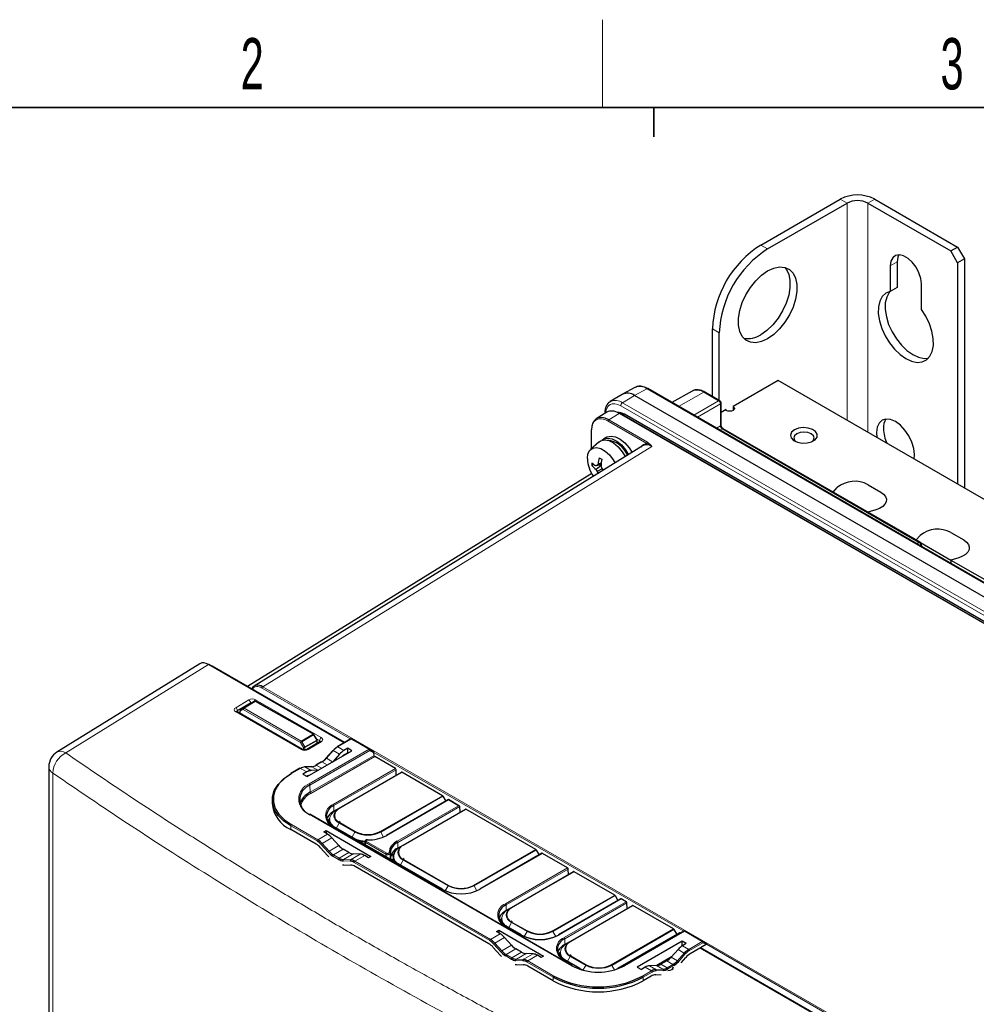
# Paper-space layout 'Blatt2' of a CAD drawing. Header units: millimetres. Extents: x 5 to 418, y 2 to 292.
# Tile 45 of 53: x 82 to 147, y 221 to 288. Entities that reach past the tile are written whole.
import ezdxf

# ---------------------------------------------------------------- set-up
doc = ezdxf.new("R2010")
doc.units = ezdxf.units.MM
doc.layers.add('SLD-0', color=7, linetype='Continuous')
doc.styles.add('SLDTEXTSTYLE0', font='TXT', dxfattribs={"width": 0.605})

psp = doc.layouts.new('Blatt2')

# ---------------------------------------------------------------- linework, layer by layer
at = {"color": 7, "linetype": 'Continuous', "lineweight": 25}
for p, q in [((132.299, 273.119), (137.72, 276.249)), ((140.077, 276.249), (145.734, 272.983)), ((132.771, 272.847), (138.192, 275.976)), ((139.606, 275.976), (145.263, 272.711)), ((145.263, 272.711), (145.734, 272.983)), ((145.734, 272.983), (146.206, 272.166)), ((145.734, 271.894), (145.263, 272.711)), ((141.138, 271.69), (141.138, 269.952)), ((141.609, 271.962), (141.609, 270.224)), ((146.206, 272.166), (145.734, 271.894)), ((145.734, 271.894), (145.734, 256.789)), ((146.206, 272.166), (146.206, 256.517)), ((141.609, 270.224), (141.138, 269.952)), ((143.259, 268.727), (143.259, 270.465)), ((128.999, 262.778), (128.999, 267.403)), ((129.471, 262.506), (129.471, 267.131)), ((133.478, 263.865), (130.414, 262.096)), ((170.719, 242.366), (133.478, 263.865)), ((122.853, 262.921), (122.036, 262.426)), ((123.71, 263.393), (122.873, 262.933)), ((180.029, 230.325), (123.696, 262.845)), ((180.937, 230.792), (124.604, 263.313)), ((127.622, 263.148), (126.222, 262.379)), ((129.507, 262.485), (128.493, 263.07)), ((129.59, 260.844), (129.59, 262.341)), ((121.794, 261.702), (121.076, 261.258)), ((178.429, 229.446), (122.676, 261.632)), ((152.536, 244.531), (123.022, 261.569)), ((129.942, 261.892), (129.59, 261.689)), ((129.942, 261.824), (129.883, 261.858)), ((129.942, 261.824), (129.942, 261.892)), ((130.414, 262.096), (130.414, 261.824)), ((120.727, 260.477), (120.727, 259.194)), ((143.178, 252.824), (129.742, 260.58)), ((140.195, 260.312), (140.226, 259.969)), ((121.245, 259.665), (120.693, 259.163)), ((121.802, 260.002), (121.566, 259.866)), ((124.283, 259.423), (97.741, 243.012)), ((120.91, 258.144), (120.767, 258.062)), ((121.404, 258.104), (121.059, 258.038)), ((121.406, 258.13), (121.139, 258.073)), ((121.414, 258.221), (121.197, 258.161)), ((120.766, 257.515), (97.286, 242.984)), ((120.727, 257.587), (120.727, 257.541)), ((121.401, 258.059), (121.059, 257.802)), ((121.476, 257.847), (121.139, 257.668)), ((121.258, 257.552), (121.197, 257.529)), ((139.618, 256.755), (140.49, 256.252)), ((137.242, 256.251), (137.51, 256.559)), ((140.149, 255.035), (139.616, 254.88)), ((145.275, 253.49), (146.147, 252.986)), ((142.899, 252.985), (143.167, 253.293)), ((143.196, 252.812), (145.271, 251.614)), ((143.261, 252.68), (143.261, 252.68)), ((145.806, 251.769), (145.271, 251.614)), ((145.271, 251.614), (145.271, 251.382)), ((145.271, 251.614), (148.555, 249.718)), ((94.032, 244.538), (84.278, 238.499)), ((103.904, 239.154), (94.66, 244.491)), ((103.912, 239.159), (94.891, 244.367)), ((97.761, 241.972), (97.551, 241.85)), ((97.76, 241.971), (97.761, 241.972)), ((101.792, 239.723), (97.827, 241.972)), ((96.768, 241.329), (96.768, 241.15)), ((97.55, 241.85), (96.8, 241.386)), ((97.55, 241.85), (97.551, 241.85)), ((101.034, 238.687), (96.561, 241.27)), ((102.027, 239.339), (101.817, 239.698)), ((102.036, 239.108), (102.036, 239.305)), ((104.327, 239.399), (103.401, 238.864)), ((104.394, 239.399), (105.612, 238.696)), ((102.228, 239.223), (101.337, 238.691)), ((103.106, 238.618), (102.632, 238.09)), ((104.121, 238.762), (103.863, 238.613)), ((104.399, 238.601), (104.121, 238.762)), ((104.121, 238.468), (104.121, 238.762)), ((105.612, 238.696), (105.861, 238.552)), ((101.344, 236.838), (104.399, 238.601)), ((103.563, 238.365), (103.094, 237.848)), ((103.916, 238.35), (104.121, 238.468)), ((104.121, 238.468), (104.145, 238.454)), ((105.912, 238.277), (105.909, 238.448)), ((107.368, 237.383), (105.959, 238.196)), ((83.725, 237.507), (83.725, 211.889)), ((100.861, 237.398), (100.246, 237.042)), ((101.645, 237.515), (101.171, 237.496)), ((102.083, 237.264), (101.621, 237.244)), ((102.33, 237.837), (101.933, 237.608)), ((107.421, 236.917), (107.415, 237.302)), ((101.324, 237.147), (101.066, 236.998)), ((101.066, 236.998), (101.344, 236.838)), ((103.542, 234.677), (107.784, 237.126)), ((110.583, 235.526), (107.818, 237.123)), ((110.986, 235.262), (106.757, 232.821)), ((110.617, 235.491), (110.808, 235.16)), ((111.748, 234.822), (110.986, 235.262)), ((110.986, 235.24), (110.986, 235.262)), ((98.963, 235.243), (98.963, 234.998)), ((103.336, 234.558), (103.542, 234.677)), ((107.902, 232.16), (112.145, 234.609)), ((111.781, 234.399), (111.776, 234.784)), ((116.947, 231.853), (112.178, 234.606)), ((119.443, 223.921), (101.53, 234.262)), ((102.864, 233.901), (102.861, 233.757)), ((103.335, 234.558), (103.178, 234.467)), ((101.969, 232.227), (100.232, 233.229)), ((110.583, 229.147), (103.159, 233.433)), ((103.608, 233.693), (103.513, 233.757)), ((102.48, 233.052), (102.641, 233.145)), ((102.738, 232.904), (102.48, 233.052)), ((102.641, 233.145), (102.638, 232.961)), ((102.641, 233.145), (105.696, 231.381)), ((103.506, 232.123), (103.035, 232.654)), ((102.267, 231.978), (102.742, 231.449)), ((105.221, 232.243), (105.278, 232.238)), ((105.291, 232.402), (105.28, 232.208)), ((107.539, 231.95), (107.695, 232.04)), ((107.696, 232.041), (107.902, 232.16)), ((104.2, 231.644), (103.803, 231.873)), ((104.978, 231.533), (104.5, 231.549)), ((105.535, 231.289), (105.278, 231.437)), ((105.696, 231.381), (105.535, 231.289)), ((107.058, 231.436), (107.255, 231.549)), ((107.224, 231.384), (107.221, 231.24)), ((107.969, 231.175), (107.873, 231.24)), ((117.364, 231.596), (113.121, 229.147)), ((116.981, 231.817), (117.172, 231.486)), ((119.118, 230.6), (117.397, 231.593)), ((103.851, 230.808), (104.325, 230.79)), ((113.754, 225.423), (104.624, 230.694)), ((115.291, 227.894), (119.534, 230.343)), ((119.171, 230.134), (119.165, 230.519)), ((122.333, 228.743), (119.567, 230.34)), ((122.366, 228.708), (122.558, 228.377)), ((115.085, 227.775), (115.291, 227.894)), ((122.749, 228.487), (118.507, 226.038)), ((119.298, 225.581), (123.541, 228.03)), ((123.125, 228.286), (122.783, 228.484)), ((123.178, 227.82), (123.172, 228.206)), ((126.34, 226.43), (123.574, 228.027)), ((115.084, 227.775), (114.928, 227.684)), ((114.614, 227.118), (114.611, 226.974)), ((115.969, 226.038), (114.908, 226.65)), ((115.358, 226.91), (115.262, 226.974)), ((114.265, 226.249), (114.426, 226.342)), ((114.523, 226.1), (114.265, 226.249)), ((114.426, 226.342), (114.423, 226.158)), ((114.426, 226.342), (117.481, 224.578)), ((115.291, 225.319), (114.821, 225.851)), ((126.756, 226.174), (122.514, 223.725)), ((127.057, 226.277), (122.976, 223.921)), ((126.373, 226.395), (126.565, 226.063)), ((126.831, 226.147), (126.79, 226.171)), ((127.124, 226.277), (128.341, 225.574)), ((114.053, 225.174), (114.527, 224.645)), ((119.091, 225.461), (118.935, 225.371)), ((119.092, 225.462), (119.298, 225.581)), ((126.932, 225.593), (123.877, 223.83)), ((127.211, 225.433), (126.932, 225.593)), ((126.937, 225.296), (126.932, 225.593)), ((126.937, 225.296), (126.956, 225.285)), ((127.211, 225.433), (126.953, 225.284)), ((128.567, 225.367), (127.487, 224.743)), ((128.341, 225.574), (128.587, 225.432)), ((115.985, 224.841), (115.588, 225.07)), ((116.763, 224.729), (116.285, 224.745)), ((117.32, 224.485), (117.063, 224.634)), ((117.481, 224.578), (117.32, 224.485)), ((118.621, 224.805), (118.618, 224.661)), ((119.365, 224.597), (119.269, 224.661)), ((126.199, 224.518), (125.215, 223.931)), ((126.656, 225.034), (126.185, 224.503)), ((126.858, 224.126), (127.188, 224.494)), ((150.111, 212.479), (128.177, 225.142)), ((150.352, 212.35), (128.186, 225.146)), ((115.636, 224.005), (116.11, 223.987)), ((118.145, 222.888), (116.409, 223.891)), ((119.976, 223.725), (118.915, 224.337)), ((123.877, 223.83), (124.156, 223.669)), ((124.413, 223.818), (124.156, 223.669)), ((125.191, 223.929), (124.713, 223.913)), ((125.888, 224.253), (125.491, 224.024)), ((120.161, 223.614), (119.943, 223.721)), ((124.832, 223.21), (124.274, 222.888)), ((125.131, 223.306), (125.512, 223.321))]:
    psp.add_line(p, q, dxfattribs=at)
at = {"color": 7, "linetype": 'Continuous', "lineweight": 18}
for p, q in [((138.192, 275.976), (137.72, 276.249)), ((139.606, 275.976), (140.077, 276.249)), ((138.192, 275.976), (138.192, 261.143)), ((139.606, 260.327), (139.606, 275.976)), ((132.299, 273.119), (132.771, 272.847)), ((141.609, 271.962), (141.138, 271.69)), ((128.999, 267.403), (129.471, 267.131)), ((123.696, 262.845), (122.869, 262.351)), ((124.523, 263.306), (123.696, 262.845)), ((180.856, 230.785), (124.523, 263.306)), ((128.412, 263.063), (126.694, 262.106)), ((129.426, 262.478), (128.412, 263.063)), ((179.086, 229.628), (122.753, 262.148)), ((122.869, 262.351), (179.202, 229.83)), ((127.738, 261.504), (129.426, 262.478)), ((129.543, 262.274), (127.973, 261.368)), ((129.543, 260.777), (129.543, 262.274)), ((122.642, 261.628), (121.924, 261.184)), ((178.395, 229.443), (122.642, 261.628)), ((122.89, 261.508), (122.989, 261.566)), ((152.475, 244.544), (122.989, 261.566)), ((124.531, 259.571), (121.878, 261.103)), ((121.924, 261.184), (124.578, 259.652)), ((120.747, 260.45), (120.747, 259.212)), ((129.27, 260.619), (129.543, 260.777)), ((129.661, 260.573), (129.506, 260.483)), ((143.096, 252.817), (129.661, 260.573)), ((124.876, 259.371), (98.335, 242.96)), ((120.747, 257.55), (120.747, 257.514)), ((142.941, 252.727), (143.096, 252.817)), ((143.214, 252.613), (143.176, 252.591)), ((143.176, 252.591), (143.214, 252.613)), ((143.214, 252.613), (143.214, 252.613)), ((94.626, 244.487), (84.877, 238.451)), ((103.884, 239.143), (94.626, 244.487)), ((104.322, 239.396), (98.288, 242.879)), ((98.335, 242.96), (147.029, 214.849)), ((96.475, 241.537), (97.366, 242.07)), ((97.008, 241.506), (97.76, 241.971)), ((97.793, 241.968), (97.042, 241.503)), ((97.76, 241.971), (97.55, 241.85)), ((101.758, 239.719), (97.793, 241.968)), ((97.837, 242.075), (102.312, 239.492)), ((97.486, 241.87), (96.595, 241.337)), ((96.595, 241.337), (96.598, 241.248)), ((96.996, 241.422), (96.787, 241.302)), ((96.787, 241.302), (96.787, 241.139)), ((96.8, 241.386), (97.008, 241.506)), ((100.899, 239.168), (96.996, 241.422)), ((97.042, 241.503), (100.945, 239.249)), ((97.486, 241.81), (97.486, 241.87)), ((100.949, 238.678), (96.475, 241.26)), ((100.945, 239.249), (101.758, 239.719)), ((101.791, 239.683), (100.978, 239.214)), ((101.187, 238.853), (102.001, 239.324)), ((102.016, 239.277), (101.201, 238.807)), ((102.001, 239.324), (101.791, 239.683)), ((102.196, 239.292), (101.982, 239.415)), ((102.016, 239.096), (102.016, 239.277)), ((102.193, 239.203), (102.196, 239.292)), ((104.361, 239.395), (103.435, 238.861)), ((105.578, 238.693), (104.361, 239.395)), ((101.107, 238.807), (100.899, 239.168)), ((100.978, 239.214), (101.187, 238.853)), ((101.107, 238.662), (101.107, 238.807)), ((101.201, 238.807), (101.201, 238.656)), ((102.312, 239.215), (101.42, 238.683)), ((101.497, 236.336), (105.578, 238.693)), ((105.625, 238.612), (101.544, 236.256)), ((103.136, 238.612), (102.662, 238.083)), ((103.563, 238.365), (103.136, 238.612)), ((103.863, 238.613), (103.435, 238.861)), ((105.909, 238.448), (105.625, 238.612)), ((101.551, 235.76), (105.912, 238.277)), ((105.959, 238.196), (101.598, 235.679)), ((103.082, 237.841), (102.662, 238.083)), ((127.052, 226.274), (105.904, 238.482)), ((100.895, 237.395), (100.279, 237.039)), ((101.324, 237.147), (100.895, 237.395)), ((101.668, 237.509), (101.194, 237.491)), ((101.621, 237.244), (101.194, 237.491)), ((102.087, 237.267), (101.668, 237.509)), ((102.363, 237.834), (101.966, 237.605)), ((102.32, 237.401), (101.966, 237.605)), ((102.716, 237.63), (102.363, 237.834)), ((103.125, 234.933), (107.368, 237.383)), ((107.415, 237.302), (103.172, 234.853)), ((83.997, 237.075), (83.997, 211.474)), ((107.818, 237.123), (103.575, 234.674)), ((101.551, 235.76), (101.544, 236.256)), ((106.341, 233.077), (110.583, 235.526)), ((110.617, 235.491), (106.374, 233.042)), ((103.178, 234.467), (103.172, 234.853)), ((110.986, 235.24), (106.79, 232.818)), ((107.486, 232.416), (111.681, 234.838)), ((111.776, 234.785), (107.533, 232.335)), ((112.178, 234.606), (107.935, 232.157)), ((111.681, 234.838), (110.986, 235.24)), ((119.41, 223.917), (101.497, 234.259)), ((103.178, 234.433), (103.178, 234.467)), ((100.232, 233.229), (100.232, 233.474)), ((102.026, 232.438), (100.232, 233.474)), ((100.279, 233.556), (102.073, 232.52)), ((110.55, 229.144), (103.125, 233.43)), ((103.35, 233.323), (103.542, 233.654)), ((104.602, 233.042), (103.542, 233.654)), ((103.575, 233.689), (104.636, 233.077)), ((102.738, 232.904), (102.073, 232.52)), ((103.035, 232.654), (102.372, 232.271)), ((104.411, 232.71), (104.602, 233.042)), ((106.567, 232.708), (106.374, 233.042)), ((102.779, 231.677), (102.305, 232.206)), ((102.372, 232.271), (102.846, 231.742)), ((103.506, 232.123), (102.846, 231.742)), ((105.343, 232.327), (105.335, 232.177)), ((106.729, 231.527), (105.343, 232.327)), ((105.39, 232.408), (106.776, 231.608)), ((107.539, 231.95), (107.533, 232.335)), ((103.494, 231.183), (103.098, 231.411)), ((103.803, 231.873), (103.145, 231.493)), ((103.145, 231.493), (103.541, 231.264)), ((104.2, 231.644), (103.541, 231.264)), ((104.5, 231.549), (103.84, 231.168)), ((104.978, 231.533), (104.314, 231.15)), ((105.278, 231.437), (104.613, 231.054)), ((106.732, 231.37), (106.729, 231.527)), ((107.069, 231.464), (107.265, 231.577)), ((112.705, 229.403), (116.947, 231.853)), ((116.981, 231.817), (112.738, 229.368)), ((117.397, 231.593), (113.154, 229.144)), ((104.287, 231.062), (103.813, 231.08)), ((103.84, 231.168), (104.314, 231.15)), ((113.811, 225.635), (104.566, 230.972)), ((104.613, 231.054), (113.858, 225.717)), ((107.711, 230.805), (107.902, 231.137)), ((110.966, 229.368), (107.902, 231.137)), ((107.935, 231.172), (111, 229.403)), ((114.875, 228.15), (119.118, 230.6)), ((119.165, 230.519), (114.922, 228.07)), ((119.567, 230.34), (115.325, 227.891)), ((110.773, 229.034), (110.966, 229.368)), ((112.931, 229.034), (112.738, 229.368)), ((118.09, 226.294), (122.333, 228.743)), ((122.366, 228.708), (118.124, 226.259)), ((114.928, 227.684), (114.922, 228.07)), ((122.783, 228.484), (118.54, 226.035)), ((118.882, 225.837), (123.125, 228.286)), ((123.172, 228.206), (118.929, 225.756)), ((123.574, 228.027), (119.332, 225.578)), ((114.927, 227.65), (114.928, 227.684)), ((114.604, 227.136), (114.558, 226.927)), ((115.936, 226.035), (114.875, 226.647)), ((115.1, 226.54), (115.291, 226.871)), ((116.352, 226.259), (115.291, 226.871)), ((115.325, 226.906), (116.385, 226.294)), ((114.523, 226.1), (113.858, 225.717)), ((114.821, 225.851), (114.157, 225.468)), ((116.159, 225.925), (116.352, 226.259)), ((118.317, 225.925), (118.124, 226.259)), ((122.097, 223.981), (126.34, 226.43)), ((126.373, 226.395), (122.131, 223.946)), ((126.79, 226.171), (122.547, 223.721)), ((127.091, 226.274), (123.009, 223.917)), ((128.308, 225.571), (127.091, 226.274)), ((114.564, 224.874), (114.09, 225.403)), ((114.157, 225.468), (114.631, 224.939)), ((115.291, 225.319), (114.631, 224.939)), ((118.935, 225.371), (118.929, 225.756)), ((118.934, 225.337), (118.935, 225.371)), ((126.953, 225.284), (127.382, 225.036)), ((127.382, 225.036), (128.308, 225.571)), ((128.355, 225.489), (127.429, 224.955)), ((128.567, 225.367), (128.355, 225.489)), ((146.983, 214.768), (128.591, 225.385)), ((115.279, 224.379), (114.883, 224.608)), ((115.588, 225.07), (114.93, 224.69)), ((114.93, 224.69), (115.327, 224.461)), ((115.985, 224.841), (115.327, 224.461)), ((116.285, 224.745), (115.625, 224.365)), ((116.763, 224.729), (116.099, 224.346)), ((117.063, 224.634), (116.398, 224.25)), ((119.107, 224.227), (119.298, 224.558)), ((120.359, 223.946), (119.298, 224.558)), ((119.332, 224.593), (120.392, 223.981)), ((126.185, 224.503), (126.609, 224.258)), ((126.609, 224.258), (127.083, 224.787)), ((126.656, 225.034), (127.083, 224.787)), ((127.15, 224.722), (126.676, 224.193)), ((150.077, 212.476), (128.157, 225.13)), ((116.072, 224.258), (115.598, 224.277)), ((115.625, 224.365), (116.099, 224.346)), ((118.145, 223.133), (116.351, 224.169)), ((116.398, 224.25), (118.192, 223.215)), ((119.943, 223.721), (118.882, 224.334)), ((120.168, 223.616), (120.359, 223.946)), ((122.312, 223.632), (122.131, 223.946)), ((124.413, 223.818), (124.842, 223.57)), ((124.713, 223.913), (125.141, 223.666)), ((125.191, 223.929), (125.615, 223.684)), ((126.153, 224.467), (125.266, 223.937)), ((125.491, 224.024), (125.914, 223.78)), ((125.888, 224.253), (126.31, 224.009)), ((125.914, 223.78), (126.31, 224.009)), ((126.357, 223.928), (125.961, 223.699)), ((124.226, 223.215), (124.842, 223.57)), ((124.889, 223.488), (124.274, 223.133)), ((125.141, 223.666), (125.615, 223.684)), ((125.642, 223.596), (125.168, 223.578)), ((118.145, 222.888), (118.145, 223.133)), ((124.274, 222.888), (124.274, 223.133))]:
    psp.add_line(p, q, dxfattribs=at)
at = {"color": 7, "linetype": 'Continuous', "lineweight": 25, "flags": 128}
for points in [[(143.259, 270.465), (143.216, 270.835), (143.091, 271.224), (142.893, 271.602), (142.639, 271.937), (142.35, 272.203), (142.048, 272.377), (141.758, 272.446), (141.504, 272.404), (141.306, 272.255), (141.181, 272.01), (141.138, 271.69)], [(141.723, 272.447), (141.652, 272.282), (141.609, 271.962)], [(132.771, 266.723), (132.354, 266.533), (131.956, 266.452), (131.593, 266.485), (131.282, 266.629), (131.036, 266.878), (130.865, 267.221), (130.778, 267.644), (130.778, 268.128), (130.865, 268.651), (131.036, 269.191), (131.282, 269.725), (131.593, 270.228), (131.956, 270.679), (132.354, 271.059), (132.771, 271.35), (133.187, 271.54), (133.586, 271.62), (133.948, 271.588), (134.26, 271.444), (134.506, 271.195), (134.676, 270.851), (134.763, 270.428), (134.763, 269.945), (134.676, 269.421), (134.506, 268.881), (134.26, 268.348), (133.948, 267.844), (133.586, 267.393), (133.187, 267.014), (132.771, 266.723)], [(133.932, 271.592), (134.034, 271.467), (134.205, 271.123), (134.292, 270.7), (134.292, 270.217), (134.205, 269.693), (134.034, 269.153), (133.788, 268.62), (133.477, 268.117), (133.114, 267.665), (132.716, 267.286), (132.299, 266.995)], [(141.138, 269.952), (140.834, 269.829), (140.591, 269.604), (140.419, 269.287), (140.328, 268.891), (140.32, 268.435), (140.397, 267.939), (140.554, 267.424), (140.785, 266.915), (141.079, 266.434), (141.423, 266.002), (141.802, 265.639), (142.199, 265.362), (142.596, 265.181), (142.975, 265.107), (143.319, 265.141), (143.613, 265.282), (143.844, 265.525), (144.001, 265.858), (144.077, 266.266), (144.07, 266.731), (143.978, 267.233), (143.807, 267.748), (143.564, 268.253), (143.259, 268.727)], [(141.122, 269.948), (141.062, 269.876), (140.891, 269.559), (140.799, 269.163), (140.792, 268.707), (140.868, 268.211), (141.025, 267.696), (141.256, 267.187), (141.55, 266.706), (141.894, 266.274), (142.273, 265.912), (142.67, 265.634), (143.067, 265.453), (143.446, 265.379), (143.747, 265.402)], [(130.414, 262.096), (130.486, 262.033), (130.511, 261.96), (130.486, 261.886), (130.414, 261.824), (130.305, 261.782), (130.178, 261.767), (130.05, 261.782), (129.942, 261.824)], [(142.757, 258.508), (142.788, 258.816), (142.744, 259.229), (142.614, 259.664), (142.408, 260.093), (142.14, 260.486), (141.827, 260.816), (141.492, 261.061), (141.156, 261.204), (140.843, 261.235), (140.575, 261.152), (140.369, 260.961), (140.239, 260.674), (140.195, 260.312), (140.195, 260.312)], [(134.597, 260.497), (134.407, 260.337), (134.33, 260.147), (134.376, 259.955), (134.54, 259.785), (134.799, 259.661), (135.119, 259.599), (135.455, 259.608), (135.764, 259.686), (136.002, 259.824), (136.138, 260.002), (136.153, 260.196), (136.046, 260.38), (135.831, 260.53), (135.537, 260.625), (135.203, 260.652), (134.875, 260.607), (134.597, 260.497)], [(134.751, 260.232), (134.599, 260.101), (134.546, 259.946), (134.599, 259.791), (134.684, 259.705)], [(135.807, 259.705), (135.892, 259.791), (135.946, 259.946), (135.892, 260.101), (135.741, 260.232), (135.513, 260.319), (135.246, 260.35), (134.978, 260.319), (134.751, 260.232)], [(121.245, 259.665), (121.371, 259.752), (121.634, 259.814), (121.936, 259.764), (122.256, 259.604), (122.57, 259.347), (122.855, 259.012), (123.066, 258.671)], [(121.462, 259.788), (121.595, 259.881), (121.858, 259.944), (122.16, 259.893), (122.48, 259.733), (122.794, 259.477), (123.079, 259.142), (123.286, 258.807)], [(121.802, 260.002), (121.831, 260.017), (122.093, 260.08), (122.396, 260.029), (122.716, 259.87), (123.03, 259.613), (123.315, 259.278), (123.518, 258.95)], [(120.469, 258.538), (120.512, 258.86), (120.638, 259.105), (120.837, 259.255), (121.092, 259.298), (121.383, 259.228), (121.686, 259.053), (121.977, 258.786), (122.232, 258.45), (122.356, 258.232)], [(140.49, 256.252), (140.682, 256.111), (140.812, 255.948), (140.872, 255.772), (140.859, 255.593), (140.773, 255.421), (140.621, 255.265), (140.409, 255.134), (140.149, 255.035)], [(140.49, 256.252), (140.682, 256.111), (140.812, 255.948), (140.872, 255.772), (140.859, 255.593), (140.773, 255.421), (140.621, 255.265), (140.409, 255.134), (140.149, 255.035)], [(146.147, 252.986), (146.339, 252.845), (146.469, 252.682), (146.529, 252.507), (146.516, 252.328), (146.43, 252.155), (146.277, 251.999), (146.065, 251.868), (145.806, 251.769)], [(146.147, 252.986), (146.339, 252.845), (146.469, 252.682), (146.529, 252.507), (146.516, 252.328), (146.43, 252.155), (146.277, 251.999), (146.065, 251.868), (145.806, 251.769)], [(96.561, 241.27), (96.559, 241.271), (96.558, 241.271)], [(102.635, 238.072), (102.632, 238.079), (102.631, 238.085), (102.631, 238.089), (102.632, 238.09)], [(100.232, 233.474), (99.746, 233.808), (99.369, 234.186), (99.11, 234.596), (98.979, 235.025), (98.979, 235.461), (99.11, 235.89), (99.369, 236.3), (99.746, 236.678), (100.232, 237.012)], [(100.279, 237.039), (99.801, 236.71), (99.429, 236.338), (99.175, 235.935), (99.046, 235.512), (99.046, 235.083), (99.175, 234.66), (99.429, 234.257), (99.801, 233.885), (100.279, 233.556)], [(103.307, 234.489), (103.386, 234.567), (103.542, 234.677)], [(102.869, 233.961), (102.79, 233.866), (102.747, 233.799)], [(102.861, 233.757), (102.861, 233.746), (102.873, 233.634)], [(107.667, 231.972), (107.746, 232.05), (107.902, 232.16)], [(107.227, 231.151), (107.153, 231.175), (107.021, 231.224)], [(107.225, 231.4), (107.151, 231.423), (107.08, 231.449)], [(107.221, 231.24), (107.221, 231.229), (107.244, 231.075)], [(115.056, 227.706), (115.136, 227.784), (115.291, 227.894)], [(114.618, 227.178), (114.54, 227.083), (114.496, 227.016)], [(114.611, 226.974), (114.611, 226.963), (114.623, 226.851)], [(119.063, 225.393), (119.142, 225.471), (119.298, 225.581)], [(118.625, 224.865), (118.547, 224.769), (118.503, 224.703)], [(118.618, 224.661), (118.617, 224.65), (118.63, 224.538)]]:
    psp.add_lwpolyline(points, dxfattribs=at)
at = {"color": 7, "linetype": 'Continuous', "lineweight": 18, "flags": 128}
for points in [[(122.753, 262.148), (122.549, 262.242), (122.353, 262.287), (122.172, 262.28), (122.014, 262.221), (121.883, 262.113), (121.787, 261.96), (121.727, 261.768), (121.711, 261.651)], [(100.978, 239.214), (100.969, 239.208), (100.958, 239.202), (100.947, 239.196), (100.936, 239.189), (100.925, 239.183), (100.915, 239.177), (100.906, 239.172), (100.899, 239.168)], [(101.187, 238.853), (101.177, 238.848), (101.166, 238.841), (101.155, 238.835), (101.144, 238.829), (101.133, 238.822), (101.123, 238.817), (101.115, 238.812), (101.107, 238.807)], [(103.106, 238.618), (103.108, 238.62), (103.113, 238.621), (103.119, 238.619), (103.127, 238.616), (103.136, 238.612)], [(102.632, 238.09), (102.634, 238.091), (102.639, 238.092), (102.645, 238.09), (102.653, 238.087), (102.662, 238.083)], [(103.336, 234.558), (103.144, 234.423), (103.001, 234.269), (102.913, 234.102), (102.883, 233.928), (102.913, 233.754), (103.001, 233.587), (103.144, 233.433), (103.172, 233.409)], [(103.542, 233.654), (103.386, 233.764), (103.27, 233.889), (103.199, 234.025), (103.175, 234.166), (103.199, 234.307), (103.27, 234.442), (103.307, 234.489)], [(107.696, 232.041), (107.504, 231.906), (107.361, 231.752), (107.274, 231.585), (107.244, 231.411), (107.274, 231.237), (107.361, 231.07), (107.475, 230.941)], [(107.902, 231.137), (107.746, 231.247), (107.63, 231.372), (107.559, 231.507), (107.535, 231.648), (107.559, 231.79), (107.63, 231.925), (107.667, 231.972)], [(115.085, 227.775), (114.893, 227.64), (114.751, 227.486), (114.663, 227.319), (114.633, 227.145), (114.663, 226.971), (114.751, 226.804), (114.893, 226.65), (114.922, 226.626)], [(115.291, 226.871), (115.136, 226.981), (115.02, 227.106), (114.948, 227.242), (114.924, 227.383), (114.948, 227.524), (115.02, 227.659), (115.056, 227.706)], [(119.092, 225.462), (118.9, 225.327), (118.758, 225.173), (118.67, 225.006), (118.64, 224.832), (118.67, 224.658), (118.758, 224.491), (118.9, 224.337), (118.929, 224.313)], [(119.298, 224.558), (119.142, 224.668), (119.027, 224.793), (118.955, 224.928), (118.931, 225.07), (118.955, 225.211), (119.027, 225.346), (119.063, 225.393)]]:
    psp.add_lwpolyline(points, dxfattribs=at)
at = {"color": 7, "linetype": 'Continuous', "lineweight": 25}
for centre, radius, start, end in [((138.899, 273.974), 2.562, 62.60967, 117.39033), ((138.899, 274.612), 1.537, 62.60967, 117.39033), ((136.133, 267.095), 7.141, 122.4763, 177.5237), ((136.605, 266.823), 7.141, 122.4763, 177.5237), ((131.414, 268.333), 1.605, 260.08974, 303.47027), ((123.211, 262.187), 0.817, 53.60996, 116.0303), ((129.423, 262.341), 0.167, 0, 60.00269), ((122.555, 260.889), 0.804, 57.32584, 92.6419), ((122.662, 261.602), 0.0334, 65.32395, 127.31983), ((123.009, 261.538), 0.0335, 65.69288, 125.61758), ((141.713, 260.652), 1.048, 146.21689, 183.66284), ((120.76, 260.474), 0.033, 115.415, 174.64674), ((143.218, 260.661), 2.552, 181.72054, 205.17622), ((121.699, 258.186), 1.609, 20.75124, 84.44074), ((122.764, 258.644), 2.297, 182.65584, 215.13588), ((123.331, 258.161), 2.566, 177.79386, 182.20614), ((122.697, 260.501), 2.958, 229.27128, 236.36561), ((123.233, 256.751), 2.476, 145.28299, 147.70945), ((124.245, 257.784), 3.071, 164.67254, 172.94357), ((123.587, 262.395), 4.443, 238.76618, 241.23919), ((127.266, 257.635), 5.88, 171.54824, 176.01342), ((122.291, 259.478), 2.08, 222.90346, 233.67882), ((123.529, 252.511), 6.055, 113.25211, 114.08461), ((124.092, 259.532), 3.492, 209.70073, 212.26913), ((124.16, 258.844), 3.241, 201.28315, 203.94422), ((126.325, 259.463), 5.126, 196.07178, 197.78491), ((125.799, 260.645), 5.149, 212.24559, 213.9895), ((138.707, 255.118), 1.873, 60.92191, 129.73148), ((144.364, 251.852), 1.873, 60.92191, 129.73148), ((143.094, 252.68), 0.167, 0, 60.00269), ((94.647, 244.46), 0.0334, 65.33019, 127.34012), ((94.878, 244.343), 0.0268, 61.73179, 106.52115), ((97.794, 241.914), 0.0667, 60.4338, 120.00531), ((96.835, 241.329), 0.0667, 121.72916, 180), ((101.759, 239.665), 0.0667, 30.29884, 60.4338), ((101.969, 239.305), 0.0667, 0, 30.29884), ((104.361, 239.341), 0.0667, 60.00269, 119.99731), ((103.984, 237.835), 1.163, 120.82793, 138.78045), ((104.073, 237.79), 1.247, 120.82793, 138.78045), ((103.415, 238.834), 0.0335, 54.38242, 114.30712), ((84.892, 237.507), 1.167, 121.76054, 180), ((101.634, 238.948), 1.33, 300.82793, 318.78045), ((101.724, 238.904), 1.247, 300.82793, 318.78045), ((106.014, 238.283), 0.103, 183.22965, 237.34774), ((101.24, 236.832), 0.66, 94.05673, 121.56592), ((101.172, 237.455), 0.0413, 59.25628, 91.9406), ((101.621, 238.167), 0.66, 274.05673, 301.56592), ((101.947, 237.578), 0.0335, 54.38242, 114.30712), ((107.313, 237.296), 0.103, 3.22965, 57.34774), ((100.26, 237.012), 0.0335, 54.38242, 114.30712), ((107.798, 237.096), 0.0335, 54.38183, 114.31395), ((101.928, 235.244), 1.082, 110.78342, 249.21658), ((102.131, 234.55), 1.342, 115.59802, 161.26642), ((110.532, 235.445), 0.0962, 28.85561, 58.04533), ((101.076, 235.175), 2.121, 184.78227, 246.53787), ((103.447, 234.128), 0.775, 110.78342, 249.21658), ((112.158, 234.579), 0.0335, 54.38183, 114.31395), ((103.598, 233.595), 0.968, 115.71356, 160.11244), ((103.467, 233.903), 0.603, 180.1527, 220.05523), ((103.355, 234.531), 0.0331, 125.42533, 184.54716), ((103.14, 233.406), 0.033, 355.39227, 54.64153), ((105.488, 234.723), 1.853, 242.60967, 297.39033), ((105.537, 235.174), 2.669, 268.38774, 297.99763), ((106.776, 232.794), 0.033, 125.35847, 184.60773), ((101.33, 231.156), 1.247, 41.21955, 59.17207), ((101.43, 231.439), 1.163, 41.21955, 59.17207), ((101.434, 231.45), 1.247, 41.21955, 59.17207), ((105.467, 234.87), 2.494, 255.87768, 265.89865), ((105.565, 232.508), 0.103, 174.14285, 180.9681), ((107.862, 231.579), 0.918, 114.17353, 175.58197), ((107.895, 231.528), 0.884, 114.17353, 175.58197), ((107.895, 231.151), 0.875, 114.02211, 176.54462), ((107.914, 231.382), 0.67, 110.20378, 213.76504), ((107.715, 232.014), 0.0331, 125.42533, 184.54716), ((103.823, 232.416), 1.452, 221.81589, 226.63321), ((103.779, 232.553), 1.33, 221.21955, 239.17207), ((103.784, 232.564), 1.247, 221.21955, 239.17207), ((103.887, 231.827), 0.66, 238.43408, 265.94327), ((116.896, 231.771), 0.0962, 28.85561, 58.04533), ((117.377, 231.566), 0.0329, 53.76669, 114.92285), ((103.863, 231.782), 0.704, 238.43408, 265.94327), ((103.873, 231.32), 0.512, 257.9538, 267.55546), ((104.244, 230.447), 0.616, 58.43408, 85.94327), ((104.268, 230.491), 0.66, 58.43408, 85.94327), ((104.278, 230.132), 0.66, 58.43408, 85.94327), ((119.062, 230.513), 0.103, 3.22965, 57.34774), ((119.548, 230.313), 0.0335, 54.38183, 114.31395), ((111.852, 231.049), 1.853, 242.60967, 297.39033), ((111.852, 231.657), 2.83, 242.60967, 297.39033), ((110.564, 229.12), 0.033, 355.39227, 54.64153), ((113.14, 229.12), 0.033, 125.35847, 184.60773), ((122.282, 228.662), 0.0962, 28.85561, 58.04533), ((115.197, 227.345), 0.775, 110.78342, 249.21658), ((122.763, 228.457), 0.0329, 53.76669, 114.92285), ((123.069, 228.2), 0.103, 3.22965, 57.34774), ((123.555, 228), 0.0335, 54.38183, 114.31395), ((115.348, 226.812), 0.968, 115.71356, 160.11244), ((115.105, 227.748), 0.0331, 125.42533, 184.54716), ((115.217, 227.12), 0.603, 180.1527, 220.05523), ((114.889, 226.623), 0.033, 355.39227, 54.64153), ((117.238, 228.548), 2.83, 242.60967, 297.39033), ((115.95, 226.011), 0.033, 355.39227, 54.64153), ((117.238, 228.43), 2.728, 242.60967, 297.39033), ((117.238, 227.94), 1.853, 242.60967, 297.39033), ((118.526, 226.011), 0.033, 125.35847, 184.60773), ((126.289, 226.349), 0.0962, 28.85561, 58.04533), ((126.77, 226.144), 0.0329, 53.76669, 114.92285), ((127.091, 226.219), 0.0667, 60.00269, 119.99731), ((113.115, 224.353), 1.247, 41.21955, 59.17207), ((113.215, 224.636), 1.163, 41.21955, 59.17207), ((113.22, 224.646), 1.247, 41.21955, 59.17207), ((119.204, 225.032), 0.775, 110.78342, 249.21658), ((119.355, 224.499), 0.968, 115.71356, 160.11244), ((119.112, 225.435), 0.0331, 125.42533, 184.54716), ((115.609, 225.613), 1.452, 221.81589, 226.63321), ((115.564, 225.75), 1.33, 221.21955, 239.17207), ((115.569, 225.76), 1.247, 221.21955, 239.17207), ((119.224, 224.807), 0.603, 180.1527, 220.05523), ((128.021, 223.966), 1.247, 120.82793, 138.78045), ((128.025, 223.956), 1.163, 120.82793, 138.78045), ((128.125, 223.672), 1.247, 120.82793, 138.78045), ((115.648, 224.979), 0.704, 238.43408, 265.94327), ((115.672, 225.023), 0.66, 238.43408, 265.94327), ((115.658, 224.517), 0.512, 257.9538, 267.55546), ((116.029, 223.644), 0.616, 58.43408, 85.94327), ((116.053, 223.688), 0.66, 58.43408, 85.94327), ((116.063, 223.328), 0.66, 58.43408, 85.94327), ((118.896, 224.31), 0.033, 355.39227, 54.64153), ((121.209, 227.391), 3.912, 242.60967, 297.39033), ((119.424, 223.894), 0.033, 355.39227, 54.64153), ((121.245, 225.626), 1.853, 242.60967, 297.39033), ((122.995, 223.894), 0.033, 125.35847, 184.60773), ((125.671, 225.08), 1.247, 300.82793, 318.78045), ((125.676, 225.069), 1.33, 300.82793, 318.78045), ((121.209, 229.005), 6.53, 242.48054, 297.51946), ((119.957, 223.698), 0.033, 355.39227, 54.64153), ((122.533, 223.698), 0.033, 125.35847, 184.60773), ((125.177, 222.648), 0.66, 94.05673, 121.56592), ((125.188, 223.008), 0.66, 94.05673, 121.56592), ((125.212, 222.963), 0.616, 94.05673, 121.56592), ((125.568, 224.343), 0.66, 274.05673, 301.56592), ((125.592, 224.299), 0.704, 274.05673, 301.56592), ((121.209, 229.014), 6.632, 242.48054, 297.51946), ((121.209, 228.769), 6.632, 242.48054, 297.51946)]:
    psp.add_arc(centre, radius, start, end, dxfattribs=at)
at = {"color": 7, "linetype": 'Continuous', "lineweight": 18}
for centre, radius, start, end in [((124.039, 262.628), 0.833, 54.47319, 113.27203), ((124.57, 263.238), 0.0825, 65.36022, 124.60414), ((127.942, 262.405), 0.809, 54.47319, 113.27203), ((128.459, 262.995), 0.0825, 65.36022, 124.60414), ((122.391, 261.703), 0.805, 53.55959, 116.59262), ((123.01, 262.136), 0.257, 123.22971, 177.34769), ((129.472, 262.41), 0.0825, 65.36022, 124.60414), ((129.295, 262.267), 0.249, 1.72152, 58.27848), ((129.508, 262.349), 0.0825, 295.38794, 354.63803), ((121.98, 261.098), 0.103, 123.22971, 177.34769), ((129.508, 260.852), 0.0825, 295.38794, 354.63803), ((120.759, 260.479), 0.032, 184.13119, 247.18895), ((129.708, 260.505), 0.0825, 65.36022, 124.60414), ((124.634, 259.566), 0.103, 123.22971, 177.34769), ((120.76, 257.544), 0.0329, 185.08031, 246.23983), ((143.143, 252.749), 0.0825, 65.36022, 124.60414), ((142.966, 252.606), 0.249, 1.72152, 58.27848), ((143.183, 252.685), 0.0784, 293.71668, 357.27393), ((143.179, 252.688), 0.0825, 295.38794, 354.63803), ((98.391, 242.874), 0.103, 123.22971, 177.34769), ((97.226, 241.85), 0.261, 4.27886, 57.49198), ((97.977, 241.862), 0.255, 123.23993, 157.14447), ((97.774, 241.94), 0.0344, 55.30387, 114.17385), ((97.813, 241.942), 0.0329, 65.80137, 127.85656), ((96.335, 241.317), 0.261, 4.27886, 57.49198), ((96.801, 241.332), 0.0329, 185.07867, 246.24147), ((96.838, 241.337), 0.0619, 127.93633, 214.97606), ((97.046, 241.458), 0.0619, 127.93633, 214.97606), ((97.098, 241.417), 0.103, 123.22846, 177.33874), ((97.022, 241.475), 0.0344, 55.30387, 114.17385), ((96.527, 241.19), 0.0867, 68.86025, 126.31909), ((101.779, 239.692), 0.0329, 65.80137, 127.85656), ((101.705, 239.635), 0.099, 28.85595, 57.1252), ((100.913, 241.194), 1.747, 300.1637, 301.13196), ((101.123, 240.834), 1.747, 300.1637, 301.13196), ((101.917, 239.272), 0.099, 2.87124, 31.15373), ((102.003, 239.308), 0.0333, 292.64045, 354.70608), ((102.453, 239.277), 0.257, 123.29063, 176.72092), ((104.341, 239.368), 0.0335, 54.38242, 114.30712), ((104.38, 239.368), 0.0335, 65.68605, 125.61817), ((101.002, 239.163), 0.103, 123.22846, 177.33874), ((100.892, 239.166), 0.099, 28.85595, 57.1252), ((101, 238.611), 0.084, 66.35888, 127.18532), ((101.155, 238.899), 0.103, 242.65648, 296.76622), ((101.102, 238.802), 0.099, 2.87124, 31.15373), ((101.372, 238.62), 0.0794, 52.47433, 115.88882), ((102.263, 239.152), 0.0792, 52.42884, 116.31591), ((105.598, 238.665), 0.0335, 65.68605, 125.61817), ((105.523, 238.606), 0.103, 3.22965, 57.34774), ((105.575, 238.647), 0.0611, 325.21974, 53.44047), ((85.668, 236.976), 1.674, 118.20512, 176.62176), ((84.539, 237.994), 0.569, 53.50035, 117.35004), ((84.267, 237.546), 0.543, 184.14416, 240.23611), ((100.875, 237.367), 0.0335, 54.38242, 114.30712), ((101.647, 237.473), 0.0413, 59.25628, 91.9406), ((102.343, 237.807), 0.0335, 54.38242, 114.30712), ((101.891, 235.297), 1.111, 110.78342, 249.21658), ((101.441, 236.25), 0.103, 3.22965, 57.34774), ((102.142, 234.526), 1.275, 115.2343, 164.97065), ((101.654, 235.765), 0.103, 183.22965, 237.34774), ((103.411, 234.182), 0.804, 110.78342, 249.21658), ((103.07, 234.847), 0.103, 3.22965, 57.34774), ((103.762, 234.182), 0.526, 110.78342, 249.21658), ((103.555, 234.647), 0.0335, 54.38183, 114.31395), ((101.516, 234.232), 0.0329, 65.07715, 126.23331), ((100.334, 233.469), 0.102, 122.60548, 177.39452), ((103.145, 233.403), 0.0329, 65.07715, 126.23331), ((103.626, 233.608), 0.0962, 121.95467, 151.14439), ((104.686, 232.996), 0.0962, 121.95467, 151.14439), ((105.488, 234.752), 1.926, 242.60967, 297.39033), ((105.459, 234.813), 2.388, 250.84374, 266.31132), ((106.29, 232.996), 0.0962, 28.85561, 58.04533), ((106.771, 232.791), 0.0329, 53.76669, 114.92285), ((102.128, 232.434), 0.102, 122.60548, 177.39452), ((102.471, 232.102), 0.195, 120.28567, 147.96719), ((105.446, 232.321), 0.103, 122.65226, 176.77035), ((107.43, 232.33), 0.103, 3.22965, 57.34774), ((108.122, 231.664), 0.526, 110.78342, 249.21658), ((107.916, 232.129), 0.0335, 54.38183, 114.31395), ((102.945, 231.573), 0.195, 120.28567, 147.96719), ((103.2, 231.407), 0.102, 122.60548, 177.39452), ((103.597, 231.178), 0.102, 122.60548, 177.39452), ((106.831, 231.521), 0.103, 122.65226, 176.77035), ((106.953, 231.589), 0.0612, 7.45141, 95.61913), ((103.885, 231.106), 0.0762, 125.62038, 200.02489), ((104.359, 231.088), 0.0762, 125.62038, 200.02489), ((104.668, 230.967), 0.102, 122.60548, 177.39452), ((107.986, 231.091), 0.0962, 121.95467, 151.14439), ((111.05, 229.322), 0.0962, 121.95467, 151.14439), ((111.852, 231.078), 1.926, 242.60967, 297.39033), ((112.654, 229.322), 0.0962, 28.85561, 58.04533), ((110.569, 229.117), 0.0329, 65.07715, 126.23331), ((113.135, 229.117), 0.0329, 53.76669, 114.92285), ((115.16, 227.399), 0.804, 110.78342, 249.21658), ((114.82, 228.064), 0.103, 3.22965, 57.34774), ((115.511, 227.399), 0.526, 110.78342, 249.21658), ((115.305, 227.864), 0.0335, 54.38183, 114.31395), ((114.895, 226.62), 0.0329, 65.07715, 126.23331), ((115.376, 226.825), 0.0962, 121.95467, 151.14439), ((115.955, 226.008), 0.0329, 65.07715, 126.23331), ((116.436, 226.213), 0.0962, 121.95467, 151.14439), ((117.238, 227.969), 1.926, 242.60967, 297.39033), ((118.04, 226.213), 0.0962, 28.85561, 58.04533), ((119.167, 225.085), 0.804, 110.78342, 249.21658), ((118.521, 226.008), 0.0329, 53.76669, 114.92285), ((118.827, 225.751), 0.103, 3.22965, 57.34774), ((127.071, 226.247), 0.0329, 53.76669, 114.92285), ((127.11, 226.246), 0.0335, 65.68605, 125.61817), ((113.914, 225.63), 0.102, 122.60548, 177.39452), ((114.256, 225.299), 0.195, 120.28567, 147.96719), ((119.518, 225.085), 0.526, 110.78342, 249.21658), ((119.312, 225.55), 0.0335, 54.38183, 114.31395), ((128.328, 225.544), 0.0335, 65.68605, 125.61817), ((128.253, 225.485), 0.102, 2.60548, 57.39452), ((128.305, 225.525), 0.0615, 324.81491, 53.64876), ((114.73, 224.77), 0.195, 120.28567, 147.96719), ((114.985, 224.603), 0.102, 122.60548, 177.39452), ((119.382, 224.512), 0.0962, 121.95467, 151.14439), ((126.985, 224.619), 0.195, 32.03281, 59.71433), ((127.327, 224.95), 0.102, 2.60548, 57.39452), ((115.382, 224.374), 0.102, 122.60548, 177.39452), ((115.67, 224.303), 0.0762, 125.62038, 200.02489), ((116.144, 224.284), 0.0762, 125.62038, 200.02489), ((116.454, 224.164), 0.102, 122.60548, 177.39452), ((118.901, 224.307), 0.0329, 65.07715, 126.23331), ((119.429, 223.891), 0.0329, 65.07715, 126.23331), ((120.443, 223.899), 0.0962, 121.95467, 151.14439), ((121.245, 225.656), 1.926, 242.60967, 297.39033), ((122.046, 223.899), 0.0962, 28.85561, 58.04533), ((122.99, 223.891), 0.0329, 53.76669, 114.92285), ((126.255, 223.923), 0.102, 2.60548, 57.39452), ((126.511, 224.09), 0.195, 32.03281, 59.71433), ((118.248, 223.128), 0.102, 122.60548, 177.39452), ((119.962, 223.695), 0.0329, 65.07715, 126.23331), ((122.527, 223.695), 0.0329, 53.76669, 114.92285), ((124.171, 223.128), 0.102, 2.60548, 57.39452), ((124.787, 223.484), 0.102, 2.60548, 57.39452), ((125.097, 223.604), 0.0762, 339.97511, 54.37962), ((125.571, 223.622), 0.0762, 339.97511, 54.37962), ((125.859, 223.694), 0.102, 2.60548, 57.39452)]:
    psp.add_arc(centre, radius, start, end, dxfattribs=at)
at = {"color": 7, "linetype": 'Continuous', "lineweight": 25}
for centre, major_axis, ratio, start_param, end_param in [((121.925, 259.823), (-0.835, 1.443), 0.577226, 5.49731, 7.067794), ((122.643, 260.267), (-0.835, 1.443), 0.577226, 5.49731, 6.300159), ((124.876, 258.418), (-0.582, 1.012), 0.577184, 5.499017, 6.301631), ((94.627, 243.534), (-0.585, 1.01), 0.577217, 5.497013, 6.299938), ((98.336, 242.008), (-0.585, 1.01), 0.577225, 5.497024, 6.666512), ((103.851, 237.804), (0.513, 0.859), 0.56722, 0.793746, 1.230078), ((103.904, 237.54), (0.513, 0.859), 0.56722, 0.793746, 1.054713), ((105.862, 238.474), (-0.0222, 0.0812), 0.512471, 4.247129, 5.805584), ((101.249, 236.008), (0.513, 0.859), 0.56722, 0.532778, 0.706048), ((101.311, 236.338), (0.513, 0.859), 0.56722, 0.357413, 0.793746), ((111.681, 234.784), (0.0943, 0), 0.577382, 0.017453, 1.570796), ((111.728, 234.756), (0.0324, 0.0582), 0.587367, 5.488668, 5.506121), ((102.725, 232.08), (-0.487, 0.874), 0.587367, 5.070574, 5.506906), ((103.816, 232.697), (-0.487, 0.874), 0.587367, 1.928982, 2.365314), ((104.212, 232.468), (-0.487, 0.874), 0.587367, 2.365314, 2.801646), ((105.265, 230.614), (-0.487, 0.874), 0.587367, 5.506906, 5.943239), ((114.511, 225.277), (-0.487, 0.874), 0.587367, 5.070574, 5.506906), ((115.601, 225.893), (-0.487, 0.874), 0.587367, 1.928982, 2.365314), ((126.966, 224.46), (0.487, 0.874), 0.587367, 0.776279, 1.212611), ((128.52, 225.394), (0.0809, 0.0217), 0.51759, 5.190086, 6.760882), ((115.997, 225.665), (-0.487, 0.874), 0.587367, 2.365314, 2.801646), ((117.05, 223.81), (-0.487, 0.874), 0.587367, 5.506906, 5.943239), ((125.875, 225.077), (0.487, 0.874), 0.587367, 3.917871, 4.354204), ((124.426, 222.994), (0.487, 0.874), 0.587367, 0.339947, 0.776279), ((125.479, 224.848), (0.487, 0.874), 0.587367, 3.481539, 3.917871), ((125.923, 223.844), (0.433, 0.007), 0.587473, 4.795405, 6.181725), ((125.924, 223.79), (0.367, 0.007), 0.589303, 5.550064, 6.272216)]:
    psp.add_ellipse(centre, major_axis=major_axis, ratio=ratio, start_param=start_param, end_param=end_param, dxfattribs=at)
at = {"color": 7, "linetype": 'Continuous', "lineweight": 18}
for centre, major_axis, ratio, start_param, end_param in [((121.878, 259.796), (-0.8, 1.386), 0.577201, 5.498017, 7.0685), ((129.659, 260.708), (-0.083, 0.144), 0.55776, 0.785631, 2.356122), ((124.923, 258.445), (-0.617, 1.068), 0.577206, 5.963116, 6.626795), ((143.33, 252.544), (-0.083, 0.144), 0.55776, 0.785631, 1.116077), ((98.288, 241.98), (-0.55, 0.953), 0.577206, 5.498021, 6.575586), ((97.602, 241.934), (0.333, 0.005), 0.587831, 0.776152, 2.346644), ((96.711, 241.401), (0.333, 0.005), 0.58748, 2.347599, 3.91809), ((96.713, 241.266), (0.167, 0), 0.597666, 2.356933, 3.154135), ((97.604, 241.799), (0.167, 0.006), 0.618458, 1.341988, 2.335079), ((102.078, 239.216), (0.167, 0.011), 0.595357, 6.213133, 7.029934), ((102.076, 239.351), (0.334, 0.005), 0.587108, 5.488255, 7.058746), ((101.184, 238.819), (0.333, 0.005), 0.587472, 3.918085, 5.488576)]:
    psp.add_ellipse(centre, major_axis=major_axis, ratio=ratio, start_param=start_param, end_param=end_param, dxfattribs=at)
at = {"color": 7, "linetype": 'Continuous', "lineweight": 25}
for points, knots in [([(124.604, 263.313), (124.55, 263.342), (124.391, 263.426), (124.139, 263.486), (123.891, 263.48), (123.772, 263.412), (123.728, 263.386)], [0, 0, 0, 0, 0.179559, 0.521521, 0.821854, 1, 1, 1, 1]), ([(128.493, 263.07), (128.439, 263.099), (128.282, 263.182), (128.034, 263.239), (127.793, 263.233), (127.681, 263.166), (127.641, 263.142)], [0, 0, 0, 0, 0.182559, 0.530262, 0.834485, 1, 1, 1, 1]), ([(122.036, 262.413), (122.013, 262.403), (121.91, 262.357), (121.786, 262.183), (121.676, 261.925), (121.664, 261.715), (121.658, 261.612)], [0, 0, 0, 0, 0.086791, 0.392807, 0.700331, 1, 1, 1, 1]), ([(129.742, 260.58), (129.732, 260.587), (129.711, 260.601), (129.672, 260.641), (129.635, 260.694), (129.606, 260.755), (129.592, 260.81), (129.591, 260.834), (129.59, 260.844)], [0, 0, 0, 0, 0.154844, 0.318027, 0.496627, 0.684093, 0.869736, 1, 1, 1, 1]), ([(143.325, 252.505), (143.319, 252.513), (143.3, 252.54), (143.277, 252.591), (143.263, 252.645), (143.261, 252.67), (143.261, 252.68)], [0, 0, 0, 0, 0.140766, 0.460762, 0.777645, 1, 1, 1, 1]), ([(96.561, 241.27), (96.553, 241.275), (96.541, 241.283), (96.542, 241.283), (96.542, 241.283)], [0, 0, 0, 0, 0.593656, 1, 1, 1, 1]), ([(101.337, 238.691), (101.326, 238.685), (101.303, 238.673), (101.249, 238.659), (101.184, 238.653), (101.119, 238.658), (101.066, 238.671), (101.044, 238.682), (101.034, 238.687)], [0, 0, 0, 0, 0.155842, 0.320249, 0.499357, 0.686668, 0.853525, 1, 1, 1, 1]), ([(102.249, 239.238), (102.249, 239.239), (102.25, 239.244), (102.245, 239.234), (102.233, 239.226), (102.228, 239.223)], [0, 0, 0, 0, 0.093351, 0.692666, 1, 1, 1, 1]), ([(105.463, 232.517), (105.457, 232.518), (105.431, 232.52), (105.384, 232.508), (105.335, 232.482), (105.306, 232.445), (105.293, 232.416), (105.295, 232.401), (105.295, 232.4)], [0, 0, 0, 0, 0.068165, 0.332844, 0.586902, 0.794356, 0.982323, 1, 1, 1, 1]), ([(105.295, 232.4), (105.295, 232.403), (105.295, 232.41), (105.298, 232.416), (105.299, 232.419)], [0, 0, 0, 0, 0.577293, 1, 1, 1, 1]), ([(107.013, 231.597), (107.015, 231.532), (107.017, 231.401), (107.02, 231.27), (107.022, 231.204)], [0, 0, 0, 0, 0.4929092, 1, 1, 1, 1])]:
    psp.add_open_spline(points, degree=3, knots=knots, dxfattribs=at)
at = {"color": 7, "linetype": 'Continuous', "lineweight": 18}
for points, knots in [([(124.531, 259.571), (124.588, 259.548), (124.686, 259.509), (124.795, 259.434), (124.854, 259.389), (124.875, 259.372), (124.876, 259.371)], [0, 0, 0, 0, 0.461529, 0.806843, 0.992965, 1, 1, 1, 1]), ([(124.578, 259.652), (124.634, 259.612), (124.732, 259.542), (124.816, 259.443), (124.86, 259.391), (124.876, 259.372), (124.876, 259.371)], [0, 0, 0, 0, 0.472729, 0.812204, 0.993284, 1, 1, 1, 1]), ([(84.877, 238.451), (86.158, 237.575), (88.722, 235.821), (92.284, 233.496), (95.512, 231.448), (98.39, 229.671), (101.306, 227.914), (104.26, 226.181), (107.25, 224.47), (110.276, 222.783), (113.34, 221.12), (116.518, 219.435), (118.695, 218.32), (119.824, 217.742)], [0, 0, 0, 0, 0.118734, 0.237507, 0.321524, 0.405556, 0.489627, 0.573712, 0.657645, 0.741591, 0.825577, 0.909577, 1, 1, 1, 1]), ([(119.067, 216.292), (117.934, 216.873), (114.699, 218.531), (109.47, 221.34), (103.43, 224.749), (97.54, 228.251), (92.366, 231.491), (87.856, 234.436), (85.284, 236.195), (83.997, 237.075)], [0, 0, 0, 0, 0.090426, 0.258303, 0.426287, 0.594334, 0.762488, 0.881225, 1, 1, 1, 1]), ([(105.343, 232.327), (105.34, 232.329), (105.333, 232.333), (105.325, 232.34), (105.317, 232.347), (105.31, 232.355), (105.303, 232.365), (105.298, 232.376), (105.295, 232.386), (105.294, 232.394), (105.295, 232.398), (105.295, 232.4)], [0, 0, 0, 0, 0.103925, 0.208608, 0.315685, 0.423591, 0.525399, 0.731008, 0.836015, 0.93781, 1, 1, 1, 1]), ([(105.462, 232.506), (105.451, 232.506), (105.429, 232.505), (105.398, 232.495), (105.375, 232.481), (105.362, 232.462), (105.36, 232.443), (105.368, 232.423), (105.383, 232.413), (105.39, 232.408)], [0, 0, 0, 0, 0.142474, 0.284952, 0.427322, 0.569562, 0.711749, 0.853982, 1, 1, 1, 1]), ([(107.013, 231.597), (107.013, 231.594), (107.013, 231.589), (107.011, 231.581), (107.009, 231.573), (107.004, 231.565), (106.998, 231.555), (106.989, 231.545), (106.978, 231.537), (106.965, 231.529), (106.951, 231.522), (106.936, 231.515), (106.92, 231.51), (106.902, 231.506), (106.884, 231.503), (106.866, 231.501), (106.847, 231.5), (106.824, 231.501), (106.805, 231.503), (106.788, 231.506), (106.775, 231.509), (106.762, 231.513), (106.75, 231.517), (106.739, 231.522), (106.732, 231.525), (106.729, 231.527)], [0, 0, 0, 0, 0.035834, 0.071929, 0.108849, 0.146055, 0.18112, 0.252053, 0.28826, 0.32332, 0.394245, 0.430447, 0.465522, 0.536479, 0.572698, 0.607802, 0.678818, 0.715069, 0.785244, 0.821251, 0.857523, 0.892637, 0.927998, 0.963738, 1, 1, 1, 1]), ([(106.776, 231.608), (106.785, 231.604), (106.802, 231.595), (106.836, 231.59), (106.87, 231.591), (106.901, 231.599), (106.926, 231.612), (106.944, 231.63), (106.946, 231.643), (106.947, 231.65)], [0, 0, 0, 0, 0.142474, 0.284952, 0.427322, 0.569562, 0.711749, 0.853982, 1, 1, 1, 1])]:
    psp.add_open_spline(points, degree=3, knots=knots, dxfattribs=at)
at = {"layer": 'SLD-0', "lineweight": 18}
psp.add_line((121.5, 282.5), (121.5, 288.5), dxfattribs=at)
at = {"layer": 'SLD-0', "lineweight": 35}
psp.add_line((408, 282.5), (26, 282.5), dxfattribs=at)
at = {"layer": 'SLD-0'}
for p, q in [((125, 280.5), (125, 282.5)), ((125, 282.5), (125, 280.5))]:
    psp.add_line(p, q, dxfattribs=at)

# ---------------------------------------------------------------- texts
at = {"layer": 'SLD-0', "char_height": 3.5, "attachment_point": 2, "style": 'SLDTEXTSTYLE0'}
for s, insert in [('2', (97.603, 287.243)), ('3', (145.353, 287.243))]:
    psp.add_mtext(s, dxfattribs=dict(at, insert=insert))

doc.saveas('drawing.dxf')
